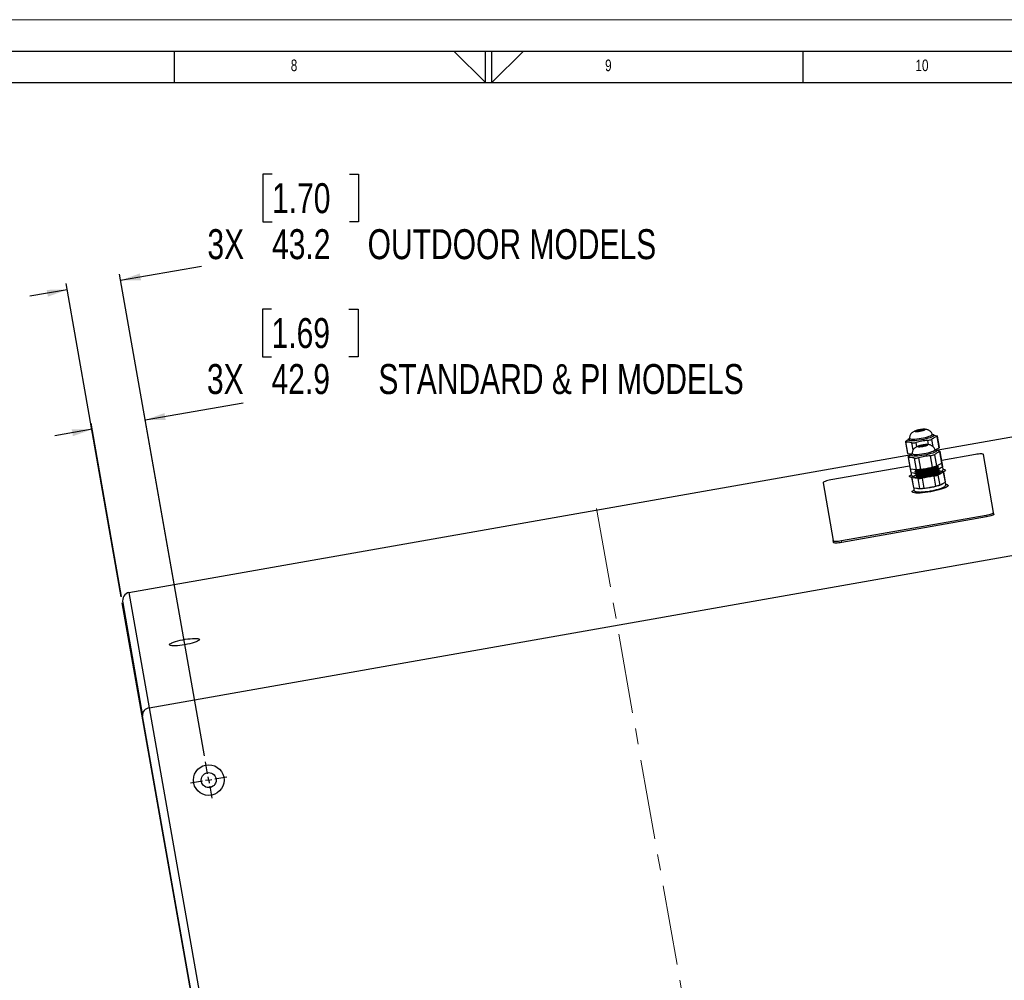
# Model space of a CAD drawing. Header units: millimetres. Extents: x 0 to 4205, y 0 to 2970.
# Tile 26 of 30: x 1754 to 2538, y 2206 to 2970. Entities that reach past the tile are written whole.
import ezdxf

# ---------------------------------------------------------------- set-up
doc = ezdxf.new("R2010")
doc.units = ezdxf.units.MM
doc.header["$LTSCALE"] = 5
doc.linetypes.add('CENTERX2', pattern=[20.32, 12.7, -2.54, 2.54, -2.54])
doc.layers.add('FORMAT', color=7, linetype='Continuous')
doc.layers.add('SLD-0', color=7, linetype='Continuous')
doc.styles.add('SLDTEXTSTYLE0', font='TXT', dxfattribs={"width": 0.75})
doc.dimstyles.new('SLDDIMSTYLE1', dxfattribs={"dimtxt": 23.8125, "dimasz": 16, "dimexe": 0, "dimexo": 0.0625, "dimgap": 5.953125, "dimtad": 0, "dimtih": 1, "dimtoh": 1, "dimdec": 1, "dimrnd": 1e-09, "dimzin": 12, "dimdsep": 46, "dimtxsty": 'SLDTEXTSTYLE0', "dimsah": 1, "dimcen": 0.09, "dimadec": 0, "dimazin": 3, "dimtfac": 1, "dimtdec": 1, "dimtmove": 0, "dimatfit": 0, "dimfxl": 1, "dimfrac": 2, "dimtolj": 1, "dimtzin": 12, "dimarcsym": 0})

# ---------------------------------------------------------------- blocks, each defined once
blk = doc.blocks.new('_D_21')
at = {"layer": 'SLD-0', "color": 7, "transparency": 16777216}
for p, q in [((1955.12, 2847.14), (1947.87, 2847.14)), ((1947.87, 2847.14), (1947.87, 2809.3)), ((2016.68, 2847.14), (2023.92, 2847.14)), ((2023.92, 2847.14), (2023.92, 2809.3)), ((1947.87, 2809.3), (1955.12, 2809.3)), ((2023.92, 2809.3), (2016.68, 2809.3)), ((1834.71, 2762.77), (1898.9, 2774.09)), ((1901.35, 2384.8), (1833.84, 2767.7)), ((1835.17, 2511.22), (1791.27, 2760.19)), ((1792.14, 2755.27), (1762.59, 2750.06))]:
    blk.add_line(p, q, dxfattribs=at)
for points in [[(1834.71, 2762.77), (1850.94, 2762.84), (1849.99, 2768.26)], [(1792.14, 2755.27), (1775.9, 2755.2), (1776.86, 2749.78)]]:
    blk.add_solid(points, dxfattribs=at)
at = {"layer": 'SLD-0', "color": 7, "transparency": 16777216, "attachment_point": 1, "style": 'SLDTEXTSTYLE0'}
for s, insert, char_height in [('1.70', (1955.12, 2840), 23.812), ('3X', (1903.72, 2803.42), 23.812), ('43.2', (1955.12, 2803.42), 23.812), ('OUTDOOR MODELS', (2031.16, 2803.42), 23.8125)]:
    blk.add_mtext(s, dxfattribs=dict(at, insert=insert, char_height=char_height))
blk = doc.blocks.new('_D_26')
at = {"layer": 'SLD-0', "color": 7, "transparency": 16777216}
for p, q in [((1954.76, 2739.89), (1947.51, 2739.89)), ((1947.51, 2739.89), (1947.51, 2702.06)), ((2016.31, 2739.89), (2023.56, 2739.89)), ((2023.56, 2739.89), (2023.56, 2702.06)), ((1947.51, 2702.06), (1954.76, 2702.06)), ((2023.56, 2702.06), (2016.31, 2702.06)), ((1854.28, 2651.75), (1932.13, 2665.48)), ((1901.35, 2384.8), (1853.42, 2656.68)), ((1835.47, 2511.27), (1811.14, 2649.22)), ((1812.01, 2644.3), (1782.47, 2639.09))]:
    blk.add_line(p, q, dxfattribs=at)
for points in [[(1854.28, 2651.75), (1870.52, 2651.82), (1869.56, 2657.24)], [(1812.01, 2644.3), (1795.78, 2644.23), (1796.73, 2638.81)]]:
    blk.add_solid(points, dxfattribs=at)
at = {"layer": 'SLD-0', "color": 7, "transparency": 16777216, "attachment_point": 1, "style": 'SLDTEXTSTYLE0'}
for s, insert, char_height in [('1.69', (1954.76, 2732.75), 23.812), ('3X', (1903.36, 2696.18), 23.812), ('42.9', (1954.76, 2696.18), 23.812), ('STANDARD & PI MODELS', (2039.73, 2696.18), 23.8125)]:
    blk.add_mtext(s, dxfattribs=dict(at, insert=insert, char_height=char_height))
blk = doc.blocks.new('SW_CENTERMARKSYMBOL_7')
at = {"layer": 'SLD-0', "color": 0}
for p, q in [((-0.87, 4.92), (-2.55, 14.47)), ((0, 0), (-2.46, -0.43)), ((0, 0), (-0.43, 2.46)), ((0, 0), (2.46, 0.43)), ((0, 0), (0.43, -2.46)), ((4.92, 0.87), (14.47, 2.55)), ((-4.92, -0.87), (-14.47, -2.55)), ((0.87, -4.92), (2.55, -14.47))]:
    blk.add_line(p, q, dxfattribs=at)

msp = doc.modelspace()

# ---------------------------------------------------------------- linework, layer by layer
at = {"color": 7, "linetype": 'Continuous', "lineweight": 18}
msp.add_line((0.000021, 2970.00005), (4205.000021, 2970.00005), dxfattribs=at)
at = {"color": 7, "linetype": 'Continuous', "lineweight": 25}
for p, q in [((2481.730374, 2639.79777), (2480.649007, 2639.9384)), ((2481.727772, 2639.781635), (2484.166339, 2639.189763)), ((2483.257611, 2627.707314), (2585.711283, 2645.77266)), ((2458.883681, 2634.408287), (2460.469543, 2625.414418)), ((2458.957182, 2634.744708), (2461.045036, 2636.1408)), ((2459.067812, 2634.117293), (2460.653674, 2625.123424)), ((2462.007699, 2636.651916), (2461.039869, 2636.150023)), ((2465.055523, 2627.863818), (2464.056824, 2633.527724)), ((2467.241212, 2633.765757), (2467.831076, 2630.420475)), ((2477.303844, 2632.106783), (2476.716717, 2635.436544)), ((2479.790476, 2636.301992), (2480.785608, 2630.658318)), ((2485.862831, 2629.568479), (2484.276969, 2638.562348)), ((2485.936331, 2629.9049), (2484.350469, 2638.898769)), ((1841.341215, 2514.520134), (2463.738306, 2624.265534)), ((2460.653674, 2625.123424), (2464.191831, 2624.705306)), ((2461.103244, 2622.573786), (2463.191098, 2623.969876)), ((2464.153762, 2624.480992), (2463.185931, 2623.979098)), ((2481.936538, 2624.131069), (2483.5224, 2615.1372)), ((2482.608514, 2627.928914), (2485.862831, 2629.568479)), ((2483.876436, 2627.626845), (2482.795069, 2627.767476)), ((2483.873834, 2627.610711), (2486.312401, 2627.01884)), ((2488.008893, 2617.397557), (2486.423031, 2626.391426)), ((2488.082393, 2617.733978), (2486.496531, 2626.727847)), ((2514.545349, 2624.306085), (2487.756452, 2619.58248)), ((2529.108945, 2578.280086), (2520.990365, 2624.322837)), ((2461.029743, 2622.237365), (2462.615605, 2613.243496)), ((2461.213874, 2621.946371), (2462.799735, 2612.952502)), ((2467.788747, 2612.362933), (2466.202886, 2621.356802)), ((2469.387274, 2621.594835), (2470.973136, 2612.600966)), ((2480.448641, 2614.271753), (2478.862779, 2623.265622)), ((2483.5224, 2615.1372), (2488.008893, 2617.397557)), ((2488.531571, 2614.433302), (2488.008894, 2617.397547)), ((2488.605071, 2614.769723), (2488.082395, 2617.733968)), ((2462.289664, 2615.091998), (2399.480421, 2604.017034)), ((2462.615607, 2613.243486), (2463.138283, 2610.279241)), ((2462.799735, 2612.952502), (2467.788747, 2612.362933)), ((2462.799737, 2612.952493), (2463.322414, 2609.988248)), ((2463.322414, 2609.988248), (2467.119935, 2609.539481)), ((2463.956609, 2606.391544), (2467.475043, 2608.164177)), ((2466.482913, 2609.658446), (2466.236564, 2609.264829)), ((2466.663919, 2612.495866), (2466.501439, 2612.363563)), ((2466.501586, 2612.289959), (2466.533618, 2612.108299)), ((2466.758103, 2610.835179), (2466.79013, 2610.653549)), ((2467.01462, 2609.3804), (2467.046646, 2609.198769)), ((2467.271132, 2607.925649), (2467.303163, 2607.743989)), ((2467.616813, 2611.575778), (2467.621319, 2611.550224)), ((2467.873325, 2610.121024), (2467.877836, 2610.095445)), ((2468.129839, 2608.666264), (2468.134348, 2608.640694)), ((2489.276397, 2610.209185), (2484.789904, 2607.948828)), ((2484.789904, 2607.948828), (2486.19114, 2600.002024)), ((2484.917148, 2614.600015), (2484.885102, 2614.781761)), ((2485.17366, 2613.145264), (2485.141618, 2613.326982)), ((2485.149586, 2611.311202), (2489.165767, 2610.836599)), ((2485.154888, 2612.398753), (2485.502356, 2612.690176)), ((2485.273669, 2612.791928), (2488.531571, 2614.433302)), ((2485.430177, 2611.690485), (2485.398135, 2611.872202)), ((2485.401543, 2611.489204), (2485.416275, 2611.501075)), ((2485.645536, 2610.227821), (2485.691986, 2610.15661)), ((2485.688401, 2610.226022), (2485.654647, 2610.417451)), ((2490.677633, 2602.26238), (2489.276397, 2610.209185)), ((2490.751133, 2602.598801), (2489.349897, 2610.545605)), ((2393.418373, 2601.828453), (2401.536952, 2555.785701)), ((2463.883109, 2606.055124), (2465.284345, 2598.108319)), ((2469.056251, 2605.174561), (2464.067239, 2605.76413)), ((2464.067239, 2605.76413), (2465.468476, 2597.817325)), ((2468.386378, 2607.211531), (2468.390864, 2607.185914)), ((2470.457487, 2597.227756), (2469.056251, 2605.174561)), ((2472.24064, 2605.412594), (2473.641876, 2597.465789)), ((2483.117381, 2599.136576), (2481.716145, 2607.083381)), ((2486.19114, 2600.002024), (2490.677633, 2602.26238)), ((2465.468476, 2597.817325), (2470.457487, 2597.227756)), ((2468.628975, 2597.487521), (2468.382626, 2597.093906)), ((2529.369564, 2576.802038), (2529.108945, 2578.280086)), ((2407.981953, 2555.802453), (2523.046881, 2576.091505)), ((2523.3075, 2574.613457), (2408.242572, 2554.324406)), ((1857.49336, 2422.916772), (2601.863428, 2554.169299)), ((2401.797572, 2554.307654), (2401.536952, 2555.785701)), ((1841.341215, 2514.520134), (1857.49336, 2422.916772)), ((1836.334254, 2506.347768), (1852.165063, 2416.566791)), ((1857.49336, 2422.916772), (1973.979189, 1762.292809)), ((1857.49336, 2422.916772), (1973.974575, 1762.318971)), ((1967.643539, 1761.655808), (1852.165063, 2416.566791))]:
    msp.add_line(p, q, dxfattribs=at)
at = {"color": 8, "linetype": 'Continuous', "lineweight": 25}
for p, q in [((2466.238545, 2609.33134), (2466.452428, 2609.618349)), ((2482.938311, 2608.537029), (2482.575543, 2608.407205)), ((2468.384607, 2597.160416), (2468.59849, 2597.447425)), ((2523.3075, 2574.613457), (2523.046881, 2576.091505)), ((2408.242572, 2554.324406), (2407.981953, 2555.802453))]:
    msp.add_line(p, q, dxfattribs=at)
at = {"color": 7, "linetype": 'Continuous', "lineweight": 25, "flags": 128}
for points in [[(2470.569082, 2642.596992), (2469.406306, 2642.424777), (2468.346144, 2642.333075), (2467.492358, 2642.330856), (2466.928523, 2642.41834), (2466.709805, 2642.586958), (2466.857662, 2642.820214), (2467.357572, 2643.095267), (2468.160627, 2643.385194), (2469.188217, 2643.661618), (2470.339771, 2643.897483), (2471.502518, 2644.069692), (2472.562679, 2644.161394), (2473.416495, 2644.163619), (2473.98033, 2644.076132), (2474.199019, 2643.907509), (2474.051191, 2643.674258), (2473.551281, 2643.399208), (2472.748196, 2643.109276), (2471.720606, 2642.832851), (2470.569082, 2642.596992)], [(2470.544803, 2642.734686), (2469.529816, 2642.587588), (2468.626357, 2642.520054), (2467.943386, 2642.540229), (2467.563281, 2642.645679), (2467.531894, 2642.823687), (2467.853009, 2643.052781), (2468.487892, 2643.30533), (2469.359963, 2643.550869), (2470.36405, 2643.759788), (2471.379037, 2643.906887), (2472.282496, 2643.974421), (2472.965438, 2643.95424), (2473.345542, 2643.84879), (2473.37693, 2643.670782), (2473.055815, 2643.441688), (2472.420961, 2643.189145), (2471.548889, 2642.943605), (2470.544803, 2642.734686)], [(2480.734306, 2639.880104), (2480.762645, 2639.871787), (2480.994549, 2639.789374)], [(2461.666481, 2636.327453), (2461.922342, 2636.549734), (2461.973733, 2636.587114)], [(2472.715144, 2630.426068), (2471.552368, 2630.253854), (2470.492206, 2630.162152), (2469.63842, 2630.159933), (2469.074585, 2630.247417), (2468.855867, 2630.416036), (2469.003724, 2630.649292), (2469.503634, 2630.924342), (2470.306689, 2631.21427), (2471.33428, 2631.490694), (2472.485833, 2631.726559), (2473.64858, 2631.898767), (2474.708742, 2631.990471), (2475.562557, 2631.992694), (2476.126392, 2631.90521), (2476.345081, 2631.736587), (2476.197253, 2631.503336), (2475.697343, 2631.228284), (2474.894259, 2630.938352), (2473.866669, 2630.661928), (2472.715144, 2630.426068)], [(2472.690865, 2630.563762), (2471.675878, 2630.416665), (2470.772419, 2630.34913), (2470.089448, 2630.369306), (2469.709344, 2630.474756), (2469.677956, 2630.652762), (2469.999071, 2630.881856), (2470.633954, 2631.134405), (2471.506026, 2631.379946), (2472.510112, 2631.588865), (2473.525099, 2631.735963), (2474.428558, 2631.803496), (2475.1115, 2631.783316), (2475.491605, 2631.677865), (2475.522992, 2631.499859), (2475.201877, 2631.270765), (2474.567024, 2631.018221), (2473.694952, 2630.772682), (2472.690865, 2630.563762)], [(2463.812543, 2624.156528), (2464.068404, 2624.37881), (2464.119795, 2624.416191)], [(2482.880368, 2627.70918), (2482.908707, 2627.700864), (2483.140611, 2627.61845)], [(2520.990365, 2624.322837), (2520.832853, 2624.513501), (2520.44107, 2624.654463), (2519.830073, 2624.740307), (2519.023353, 2624.767732), (2518.051902, 2624.735685), (2516.953059, 2624.645397), (2515.769031, 2624.500337), (2514.545349, 2624.306085)], [(2463.907421, 2605.917243), (2463.876877, 2605.921933), (2462.953178, 2606.130854), (2462.361564, 2606.417844), (2462.116611, 2606.775836), (2462.224351, 2607.19602), (2462.68213, 2607.668046), (2463.393357, 2608.132759)], [(2467.375993, 2608.103092), (2466.792989, 2607.820112), (2466.07917, 2607.372154), (2465.702228, 2606.96419), (2465.674314, 2606.60934), (2465.996293, 2606.319003), (2466.657805, 2606.102508), (2467.637619, 2605.966821), (2468.904219, 2605.916296), (2470.416891, 2605.952557), (2472.127055, 2606.074446), (2473.979721, 2606.278041), (2475.915336, 2606.556798), (2477.87169, 2606.901755), (2479.785914, 2607.301829), (2481.596484, 2607.744162), (2483.245201, 2608.214534), (2484.679079, 2608.697829), (2485.852013, 2609.17851), (2486.726329, 2609.641131), (2487.273901, 2610.070819), (2487.477162, 2610.45377), (2487.329536, 2610.777668), (2486.835794, 2611.032107), (2486.011813, 2611.20891), (2485.221305, 2611.285298)], [(2489.063558, 2612.671342), (2489.926796, 2612.472016), (2490.518396, 2612.185024), (2490.763364, 2611.827031), (2490.655609, 2611.406847), (2490.197845, 2610.934823), (2489.401307, 2610.422579), (2489.374209, 2610.407725)], [(2399.480421, 2604.017034), (2398.264098, 2603.781047), (2397.101878, 2603.5124), (2396.038408, 2603.221414), (2395.114582, 2602.919273), (2394.365893, 2602.617587), (2393.821118, 2602.327949), (2393.501175, 2602.061491), (2393.418373, 2601.828453)], [(2491.209621, 2600.500419), (2492.072859, 2600.301091), (2492.664458, 2600.0141), (2492.909426, 2599.656109), (2492.801672, 2599.235924), (2492.343907, 2598.7639), (2491.547369, 2598.251656), (2490.431683, 2597.711806), (2489.024313, 2597.157641), (2487.359924, 2596.60281), (2485.479473, 2596.060969), (2483.429298, 2595.545466), (2481.259878, 2595.068995), (2479.024615, 2594.643283)], [(2479.024615, 2594.643283), (2476.778553, 2594.278816), (2474.576973, 2593.984562), (2472.474126, 2593.767775), (2470.521789, 2593.633792), (2468.768011, 2593.585909), (2467.255981, 2593.625305), (2466.022939, 2593.75101), (2465.099241, 2593.95993), (2464.507626, 2594.24692), (2464.262673, 2594.604914), (2464.370413, 2595.025097), (2464.828192, 2595.497122), (2465.53942, 2595.961835)], [(2523.046881, 2576.091505), (2524.263204, 2576.327489), (2525.425439, 2576.596139), (2526.488895, 2576.887123), (2527.412721, 2577.189266), (2528.16141, 2577.490952), (2528.706199, 2577.78059), (2529.026143, 2578.047047), (2529.108945, 2578.280086)], [(2529.369564, 2576.802038), (2529.286762, 2576.569), (2528.966818, 2576.302542), (2528.422029, 2576.012905), (2527.67334, 2575.711219), (2526.749514, 2575.409076), (2525.686059, 2575.118092), (2524.523824, 2574.849442), (2523.3075, 2574.613457)], [(2401.536952, 2555.785701), (2401.694464, 2555.595037), (2402.086247, 2555.454076), (2402.697229, 2555.368232), (2403.503949, 2555.340806), (2404.4754, 2555.372852), (2405.574259, 2555.463142), (2406.758271, 2555.608199), (2407.981953, 2555.802453)], [(2408.242572, 2554.324406), (2407.018891, 2554.130152), (2405.834878, 2553.985095), (2404.73602, 2553.894805), (2403.764568, 2553.862759), (2402.957848, 2553.890184), (2402.346867, 2553.976029), (2401.955084, 2554.11699), (2401.797572, 2554.307654)], [(1885.805253, 2472.984854), (1883.770795, 2472.657047), (1881.784289, 2472.398651), (1879.90292, 2472.217106), (1878.180726, 2472.117619), (1876.667344, 2472.103069), (1875.406248, 2472.173863), (1874.433719, 2472.327966), (1873.777772, 2472.56095), (1873.457235, 2472.866105), (1873.481371, 2473.23466), (1873.849477, 2473.656011), (1874.550921, 2474.118029), (1875.56559, 2474.607434), (1876.864224, 2475.110134), (1878.409516, 2475.611677), (1880.157014, 2476.097636), (1882.056378, 2476.554017), (1884.053056, 2476.967707), (1886.089534, 2477.326793), (1888.107288, 2477.620955), (1890.048226, 2477.841723), (1891.856515, 2477.982746), (1893.480153, 2478.039971), (1894.872404, 2478.011746), (1895.993267, 2477.898893), (1896.810428, 2477.704646), (1897.300445, 2477.434606), (1897.449178, 2477.096532), (1897.252341, 2476.70015), (1896.715639, 2476.25687), (1895.854467, 2475.779436), (1894.693637, 2475.281591), (1893.266546, 2474.777656), (1891.614187, 2474.282118), (1889.784186, 2473.809249), (1887.829105, 2473.372637), (1885.805253, 2472.984854)]]:
    msp.add_lwpolyline(points, dxfattribs=at)
at = {"color": 8, "linetype": 'Continuous', "lineweight": 25, "flags": 128}
for points in [[(2471.528734, 2637.154535), (2473.29259, 2637.49675), (2474.977978, 2637.886327), (2476.520142, 2638.308299), (2477.859845, 2638.746452), (2478.945554, 2639.183942), (2479.735567, 2639.603959), (2480.199531, 2639.990364), (2480.319609, 2640.328303), (2480.310264, 2640.365855)], [(2480.994549, 2639.789374), (2481.265824, 2639.630761), (2481.413946, 2639.31795), (2481.201689, 2638.944661), (2480.63669, 2638.524384), (2479.739392, 2638.072312), (2478.542199, 2637.604775), (2477.088402, 2637.138683), (2475.430562, 2636.690877), (2473.628558, 2636.27754), (2471.747543, 2635.913611)], [(2471.747543, 2635.913611), (2469.855496, 2635.612247), (2468.020796, 2635.384336), (2466.309748, 2635.238115), (2464.784212, 2635.178871), (2463.499342, 2635.208753), (2462.501539, 2635.326668), (2461.826871, 2635.528358), (2461.499713, 2635.806533), (2461.531944, 2636.151145), (2461.666481, 2636.327453)], [(2462.178271, 2637.175632), (2462.182492, 2637.13024), (2462.410911, 2636.85375), (2462.979053, 2636.649334), (2463.865076, 2636.524846), (2465.034969, 2636.48508), (2466.443705, 2636.531551), (2468.037189, 2636.662478), (2469.754208, 2636.872837), (2471.528734, 2637.154535)], [(2473.893605, 2623.742688), (2472.001558, 2623.441322), (2470.166858, 2623.213412), (2468.45581, 2623.06719), (2466.930274, 2623.007949), (2465.645404, 2623.037828), (2464.647602, 2623.155744), (2463.972934, 2623.357434), (2463.645775, 2623.635608), (2463.678006, 2623.980222), (2463.812543, 2624.156528)], [(2464.324333, 2625.004708), (2464.328554, 2624.959318), (2464.556973, 2624.682826), (2465.125115, 2624.47841), (2466.011138, 2624.353923), (2467.181031, 2624.314157), (2468.589768, 2624.360627), (2470.183251, 2624.491555), (2471.90027, 2624.701914), (2473.674796, 2624.983612)], [(2473.674796, 2624.983612), (2475.438652, 2625.325826), (2477.12404, 2625.715403), (2478.666205, 2626.137374), (2480.005907, 2626.575528), (2481.091616, 2627.013018), (2481.881629, 2627.433036), (2482.345593, 2627.819439), (2482.465671, 2628.157381), (2482.456327, 2628.19493)], [(2483.140611, 2627.61845), (2483.411886, 2627.459837), (2483.560008, 2627.147025), (2483.347751, 2626.773737), (2482.782752, 2626.353461), (2481.885454, 2625.901387), (2480.688261, 2625.433853), (2479.234465, 2624.967758), (2477.576624, 2624.519954), (2475.77462, 2624.106615), (2473.893605, 2623.742688)]]:
    msp.add_lwpolyline(points, dxfattribs=at)
at = {"color": 7, "linetype": 'Continuous', "lineweight": 25}
for radius in [12.192, 5.9944]:
    msp.add_circle((1904.774099, 2365.407097), radius, dxfattribs=at)
for centre, radius, start, end in [((2459.340535, 2634.488843), 0.460898, 146.279297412, 233.720702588), ((2462.016593, 2682.241097), 48.756078, 272.398280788, 276.151531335), ((2465.046203, 2682.777194), 48.757954, 283.848540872, 287.601647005), ((2483.893615, 2638.818213), 0.460898, 326.279297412, 53.720702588), ((2460.961822, 2625.522162), 0.503931, 192.345497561, 232.302801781), ((2467.192543, 2670.605286), 48.75693, 283.848501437, 287.60168644), ((2485.43689, 2629.837777), 0.503931, 327.697198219, 7.654502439), ((2486.039678, 2626.647291), 0.460897, 326.27923707, 53.72076293), ((2461.486596, 2622.31792), 0.460897, 146.27923707, 233.72076293), ((2464.162731, 2670.069152), 48.755054, 272.398241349, 276.151570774), ((2487.582969, 2617.666851), 0.503915, 327.696533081, 7.655167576), ((2463.107869, 2613.35123), 0.503915, 192.344832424, 232.303466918), ((2463.630562, 2610.386985), 0.503931, 192.345497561, 232.302801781), ((2465.748593, 2661.075283), 48.755054, 272.398241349, 276.151570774), ((2468.778404, 2661.611417), 48.75693, 283.848501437, 287.60168644), ((2470.045908, 2654.423044), 48.75693, 283.848501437, 287.60168644), ((2482.272701, 2612.819468), 4.333857, 278.834665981, 322.089376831), ((2488.10563, 2614.7026), 0.503931, 327.697198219, 7.654502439), ((2488.893044, 2610.46505), 0.460897, 326.27923707, 53.72076293), ((2464.339962, 2606.135679), 0.460897, 146.27923707, 233.72076293), ((2467.016097, 2653.886911), 48.755054, 272.398241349, 276.151570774), ((2490.251709, 2602.531674), 0.503915, 327.696533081, 7.655167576), ((2465.776609, 2598.216053), 0.503915, 192.344832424, 232.303466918), ((2468.417333, 2645.940107), 48.755054, 272.398241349, 276.151570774), ((2471.447144, 2646.47624), 48.75693, 283.848501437, 287.60168644)]:
    msp.add_arc(centre, radius, start, end, dxfattribs=at)
for centre, major_axis, ratio, start_param, end_param in [((1842.587784, 2507.450425), (-1.246581, 7.069714), 0.8845519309, 0, 1.5707963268), ((1858.418592, 2417.669448), (6.253529, 1.102666), 0.8390996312, 1.5707963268, 3.1415926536)]:
    msp.add_ellipse(centre, major_axis=major_axis, ratio=ratio, start_param=start_param, end_param=end_param, dxfattribs=at)
for points, knots in [([(2480.274294, 2640.366821), (2480.185949, 2640.631821), (2479.97349, 2641.269116), (2479.377421, 2642.127013), (2478.612468, 2642.906505), (2477.771894, 2643.485891), (2476.903721, 2643.892309), (2476.022683, 2644.153139), (2475.099729, 2644.301578), (2474.047031, 2644.356142), (2472.844633, 2644.311289), (2471.487923, 2644.170228), (2470.126994, 2643.955432), (2468.767331, 2643.669512), (2467.448221, 2643.313637), (2466.308952, 2642.912465), (2465.305599, 2642.434887), (2464.437928, 2641.869472), (2463.65432, 2641.155367), (2462.979373, 2640.273852), (2462.472235, 2639.213267), (2462.186897, 2638.151237), (2462.202596, 2637.457473), (2462.209008, 2637.17414)], [0, 0, 0, 0, 0.0339391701, 0.081619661, 0.1258614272, 0.1674612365, 0.207150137, 0.2461690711, 0.2871956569, 0.3364077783, 0.3977044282, 0.4518491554, 0.5081503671, 0.5634874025, 0.6204447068, 0.6839198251, 0.7335024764, 0.7789806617, 0.821922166, 0.867571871, 0.9156730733, 0.9655609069, 1, 1, 1, 1]), ([(2480.664565, 2639.885003), (2480.658389, 2639.888283), (2480.644826, 2639.895486), (2480.39793, 2640.08179), (2480.35152, 2640.322932), (2480.337376, 2640.396422)], [0, 0, 0, 0, 0.3676516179, 0.807288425, 1, 1, 1, 1]), ([(2464.056824, 2633.527724), (2463.204541, 2633.787852), (2461.483694, 2634.313076), (2459.87817, 2634.182965), (2459.067812, 2634.117293)], [0, 0, 0, 0, 0.4952690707, 1, 1, 1, 1]), ([(2462.153652, 2637.161822), (2462.161989, 2637.121469), (2462.207568, 2636.900854), (2462.029745, 2636.618629), (2462.012206, 2636.597924), (2462.004308, 2636.588599)], [0, 0, 0, 0, 0.1095654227, 0.5990116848, 1, 1, 1, 1]), ([(2482.420356, 2628.195897), (2482.332011, 2628.460898), (2482.119552, 2629.098192), (2481.523484, 2629.95609), (2480.75853, 2630.735581), (2479.917957, 2631.314967), (2479.049782, 2631.721385), (2478.168741, 2631.982214), (2477.245798, 2632.130657), (2476.193087, 2632.185218), (2474.990699, 2632.140368), (2473.633984, 2631.999304), (2472.273057, 2631.784507), (2470.913389, 2631.498589), (2469.59429, 2631.142713), (2468.455007, 2630.741542), (2467.451661, 2630.263963), (2466.583995, 2629.69855), (2465.800379, 2628.984443), (2465.125434, 2628.102928), (2464.6183, 2627.042345), (2464.332959, 2625.980314), (2464.348658, 2625.28655), (2464.35507, 2625.003218)], [0, 0, 0, 0, 0.0339391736, 0.0816196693, 0.1258614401, 0.1674612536, 0.2071500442, 0.2461689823, 0.2871958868, 0.3364078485, 0.3977046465, 0.451849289, 0.5081504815, 0.5634874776, 0.6204448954, 0.6839197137, 0.7335025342, 0.7789808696, 0.8219221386, 0.8675718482, 0.9156732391, 0.96556099, 1, 1, 1, 1]), ([(2476.716717, 2635.436544), (2475.123813, 2635.323536), (2471.907572, 2635.095361), (2468.806447, 2634.211746), (2467.241212, 2633.765757)], [0, 0, 0, 0, 0.495268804, 1, 1, 1, 1]), ([(2484.276969, 2638.562348), (2483.50764, 2638.352016), (2481.954281, 2637.927331), (2480.516281, 2636.847179), (2479.790476, 2636.301992)], [0, 0, 0, 0, 0.4952677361, 1, 1, 1, 1]), ([(2464.299714, 2624.9909), (2464.308051, 2624.950547), (2464.353629, 2624.729933), (2464.175807, 2624.447704), (2464.158268, 2624.427), (2464.15037, 2624.417676)], [0, 0, 0, 0, 0.10956574, 0.5990105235, 1, 1, 1, 1]), ([(2486.423031, 2626.391426), (2485.653703, 2626.181093), (2484.100347, 2625.756409), (2482.662344, 2624.676256), (2481.936538, 2624.131069)], [0, 0, 0, 0, 0.4952684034, 1, 1, 1, 1]), ([(2482.810627, 2627.714081), (2482.80445, 2627.717362), (2482.790887, 2627.724566), (2482.543995, 2627.910859), (2482.497582, 2628.152008), (2482.483438, 2628.225498)], [0, 0, 0, 0, 0.367650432, 0.8072915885, 1, 1, 1, 1]), ([(2466.202886, 2621.356802), (2465.350603, 2621.616929), (2463.629752, 2622.142152), (2462.024231, 2622.012042), (2461.213874, 2621.946371)], [0, 0, 0, 0, 0.4952684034, 1, 1, 1, 1]), ([(2478.862779, 2623.265622), (2477.269875, 2623.152614), (2474.053634, 2622.924439), (2470.952509, 2622.040823), (2469.387274, 2621.594835)], [0, 0, 0, 0, 0.495268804, 1, 1, 1, 1]), ([(2463.83898, 2609.927187), (2463.736128, 2609.78499), (2463.524406, 2609.492278), (2463.366405, 2608.840558), (2463.502056, 2608.127908), (2463.891537, 2607.580085), (2464.392556, 2607.22639), (2464.773852, 2607.040669), (2465.048743, 2606.979791), (2465.101155, 2606.968184)], [0, 0, 0, 0, 0.1461774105, 0.3009050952, 0.4539521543, 0.6083318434, 0.7647570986, 0.9551481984, 1, 1, 1, 1]), ([(2467.038855, 2609.242957), (2466.838968, 2609.256983), (2466.359748, 2609.290608), (2465.914108, 2609.378179), (2465.652372, 2609.478817), (2465.673856, 2609.465353), (2465.679881, 2609.461578)], [0, 0, 0, 0, 0.2449500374, 0.5872561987, 0.8842522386, 1, 1, 1, 1]), ([(2483.791941, 2615.250148), (2483.779434, 2615.238684), (2483.502175, 2614.984547), (2482.107009, 2614.404028), (2479.745843, 2613.595285), (2476.832453, 2612.856207), (2473.800661, 2612.278411), (2470.971692, 2611.901382), (2468.606285, 2611.768248), (2467.071224, 2611.886159), (2466.391305, 2612.113399), (2466.560183, 2612.332882), (2466.594666, 2612.377697)], [0, 0, 0, 0, 0.0056633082, 0.1255458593, 0.2459592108, 0.3672306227, 0.4863862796, 0.6081060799, 0.7273280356, 0.8485040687, 0.9690668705, 1, 1, 1, 1]), ([(2484.355328, 2615.556852), (2484.23869, 2615.412153), (2483.932747, 2615.032604), (2482.389202, 2614.308369), (2480.034911, 2613.491923), (2477.16917, 2612.742177), (2474.133315, 2612.146388), (2471.267256, 2611.746266), (2468.855076, 2611.590038), (2467.178424, 2611.676186), (2466.598632, 2611.905311), (2466.542778, 2612.079699), (2466.533618, 2612.108299)], [0, 0, 0, 0, 0.0698260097, 0.183154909, 0.2961768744, 0.4106100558, 0.5227463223, 0.6373607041, 0.7498895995, 0.8637531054, 0.9776550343, 1, 1, 1, 1]), ([(2484.030378, 2615.306258), (2484.277587, 2615.236845), (2484.941138, 2615.050529), (2484.970346, 2614.516041), (2484.173476, 2613.777981), (2482.428404, 2612.956054), (2479.984799, 2612.138651), (2477.093585, 2611.401962), (2474.05592, 2610.823485), (2471.228543, 2610.446642), (2468.862705, 2610.313456), (2467.327791, 2610.43139), (2466.647849, 2610.65857), (2466.816652, 2610.878007), (2466.851087, 2610.922771)], [0, 0, 0, 0, 0.0541352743, 0.1453079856, 0.2383921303, 0.3302189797, 0.4224524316, 0.5153430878, 0.6066131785, 0.6998473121, 0.7911681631, 0.8839857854, 0.9763336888, 1, 1, 1, 1]), ([(2467.58858, 2611.585211), (2467.455446, 2611.476356), (2467.178252, 2611.249714), (2466.901688, 2611.025374), (2466.757956, 2610.908783)], [0, 0, 0, 0, 0.4802930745, 1, 1, 1, 1]), ([(2484.808045, 2614.579812), (2484.849501, 2614.516982), (2485.012375, 2614.270137), (2484.282933, 2613.666236), (2482.682445, 2612.859045), (2480.281458, 2612.035649), (2477.428301, 2611.28784), (2474.389123, 2610.691478), (2471.523954, 2610.29156), (2469.111539, 2610.135267), (2467.434944, 2610.22147), (2466.855156, 2610.450483), (2466.799292, 2610.624937), (2466.79013, 2610.653549)], [0, 0, 0, 0, 0.0360161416, 0.1414999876, 0.2460963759, 0.3504095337, 0.4560251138, 0.5595208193, 0.6653036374, 0.7691616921, 0.8742515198, 0.9793768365, 1, 1, 1, 1]), ([(2466.934226, 2611.803671), (2467.101329, 2611.747896), (2467.435758, 2611.636271), (2467.766772, 2611.525703), (2467.932389, 2611.470383)], [0, 0, 0, 0, 0.4996663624, 1, 1, 1, 1]), ([(2484.286438, 2613.851663), (2484.533831, 2613.782207), (2485.197583, 2613.595856), (2485.226885, 2613.061253), (2484.429987, 2612.323207), (2482.684926, 2611.501261), (2480.241306, 2610.683921), (2477.350105, 2609.947172), (2474.312438, 2609.368699), (2471.485054, 2608.991902), (2469.119211, 2608.858698), (2467.584325, 2608.976659), (2466.904393, 2609.20374), (2467.073122, 2609.423131), (2467.107509, 2609.467844)], [0, 0, 0, 0, 0.0541724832, 0.1453443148, 0.2384275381, 0.3302534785, 0.4224859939, 0.5153757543, 0.6066449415, 0.6998781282, 0.7911980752, 0.8840147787, 0.9763617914, 1, 1, 1, 1]), ([(2467.845154, 2610.130447), (2467.711902, 2610.021103), (2467.434398, 2609.793389), (2467.158096, 2609.570102), (2467.014468, 2609.454032)], [0, 0, 0, 0, 0.4801783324, 1, 1, 1, 1]), ([(2485.064557, 2613.125061), (2485.106013, 2613.062231), (2485.268887, 2612.815386), (2484.539442, 2612.211497), (2482.938965, 2611.404254), (2480.537974, 2610.580876), (2477.684821, 2609.833046), (2474.64563, 2609.236748), (2471.780473, 2608.836767), (2469.368055, 2608.680491), (2467.691461, 2608.766689), (2467.111673, 2608.995704), (2467.055808, 2609.170158), (2467.046646, 2609.198769)], [0, 0, 0, 0, 0.0360161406, 0.1414999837, 0.2460963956, 0.3504095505, 0.4560251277, 0.5595208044, 0.6653036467, 0.7691616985, 0.8742515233, 0.979376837, 1, 1, 1, 1]), ([(2467.190738, 2610.34892), (2467.358827, 2610.292818), (2467.695457, 2610.180465), (2468.024276, 2610.070606), (2468.188906, 2610.015603)], [0, 0, 0, 0, 0.4993308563, 1, 1, 1, 1]), ([(2484.542504, 2612.39704), (2484.79008, 2612.327537), (2485.454035, 2612.141143), (2485.483413, 2611.606528), (2484.686501, 2610.868413), (2482.941443, 2610.046488), (2480.497824, 2609.22913), (2477.606615, 2608.492429), (2474.568947, 2607.913956), (2471.741575, 2607.537111), (2469.37572, 2607.403926), (2467.840871, 2607.52186), (2467.160927, 2607.748977), (2467.329589, 2607.968268), (2467.363931, 2608.012919)], [0, 0, 0, 0, 0.0542096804, 0.1453805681, 0.238462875, 0.3302878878, 0.4225194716, 0.5154082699, 0.6066765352, 0.699908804, 0.7912278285, 0.8840435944, 0.9763896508, 1, 1, 1, 1]), ([(2467.737175, 2607.496374), (2467.577745, 2607.363568), (2467.14761, 2607.005265), (2467.608345, 2606.596479), (2468.984076, 2606.328846), (2471.259192, 2606.324982), (2474.118953, 2606.577837), (2477.260973, 2607.061218), (2480.309272, 2607.718902), (2482.694488, 2608.398007), (2483.759082, 2608.823991), (2484.187022, 2608.995226)], [0, 0, 0, 0, 0.0712915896, 0.1923405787, 0.3133893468, 0.4344388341, 0.5554872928, 0.6765360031, 0.7975857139, 0.9186344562, 1, 1, 1, 1]), ([(2468.101763, 2608.675659), (2467.96839, 2608.565839), (2467.690552, 2608.337067), (2467.414514, 2608.114815), (2467.270985, 2607.999253)], [0, 0, 0, 0, 0.4800391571, 1, 1, 1, 1]), ([(2485.321074, 2611.670281), (2485.36253, 2611.607451), (2485.525404, 2611.360606), (2484.795958, 2610.756721), (2483.195484, 2609.949461), (2480.794481, 2609.126147), (2477.941341, 2608.378253), (2474.902146, 2607.781973), (2472.036991, 2607.381984), (2469.624571, 2607.22572), (2467.947984, 2607.311879), (2467.368177, 2607.541), (2467.312323, 2607.715389), (2467.303163, 2607.743989)], [0, 0, 0, 0, 0.0360161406, 0.1414999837, 0.2460963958, 0.3504095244, 0.4560251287, 0.5595208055, 0.6653036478, 0.7691616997, 0.8742515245, 0.9793768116, 1, 1, 1, 1]), ([(2467.447255, 2608.89414), (2467.616339, 2608.837726), (2467.955174, 2608.724674), (2468.281789, 2608.615531), (2468.445418, 2608.560852)], [0, 0, 0, 0, 0.4990175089, 1, 1, 1, 1]), ([(2483.805198, 2615.020159), (2483.801283, 2614.981688), (2483.77805, 2614.753383), (2483.171513, 2614.24346), (2481.640655, 2613.505972), (2479.447387, 2612.764987), (2476.863792, 2612.097838), (2474.14585, 2611.572424), (2471.618607, 2611.227032), (2469.498102, 2611.099426), (2468.143434, 2611.19974), (2467.533304, 2611.37524), (2467.649559, 2611.541185), (2467.65987, 2611.555903)], [0, 0, 0, 0, 0.0219637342, 0.1303429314, 0.2372572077, 0.3446461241, 0.4527997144, 0.5590664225, 0.6676197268, 0.7739455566, 0.8820142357, 0.9895359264, 1, 1, 1, 1]), ([(2484.061815, 2613.566012), (2484.057894, 2613.527345), (2484.034726, 2613.298902), (2483.428087, 2612.788663), (2481.897156, 2612.0512), (2479.70391, 2611.310197), (2477.120301, 2610.643095), (2474.40236, 2610.117682), (2471.875127, 2609.772238), (2469.754613, 2609.644663), (2468.399973, 2609.744905), (2467.789777, 2609.920585), (2467.906076, 2610.08641), (2467.916389, 2610.101114)], [0, 0, 0, 0, 0.0220792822, 0.1304459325, 0.2373477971, 0.3447242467, 0.4528652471, 0.5591196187, 0.6676603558, 0.7739738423, 0.8820299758, 0.9895391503, 1, 1, 1, 1]), ([(2483.770929, 2615.16027), (2483.773315, 2615.15514), (2483.855782, 2614.977804), (2483.191828, 2614.480574), (2482.212302, 2613.971556), (2480.925317, 2613.458571), (2479.416008, 2612.94628), (2476.830551, 2612.279645), (2474.117749, 2611.755056), (2471.571608, 2611.405814), (2469.520836, 2611.292458), (2468.28926, 2611.327955), (2468.070475, 2611.459842), (2468.022033, 2611.489043)], [0, 0, 0, 0, 0.0035628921, 0.1231683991, 0.2460723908, 0.2533487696, 0.3720509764, 0.4915983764, 0.6090601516, 0.7290494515, 0.8465765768, 0.9660301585, 1, 1, 1, 1]), ([(2484.318432, 2612.111866), (2484.314506, 2612.072993), (2484.291417, 2611.844345), (2483.684649, 2611.333933), (2482.153652, 2610.596453), (2479.960433, 2609.855407), (2477.376815, 2609.188322), (2474.658881, 2608.662888), (2472.131632, 2608.317511), (2470.01114, 2608.189861), (2468.656463, 2608.290164), (2468.046366, 2608.465722), (2468.162573, 2608.631635), (2468.172874, 2608.646342)], [0, 0, 0, 0, 0.0221951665, 0.130549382, 0.2374390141, 0.3448032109, 0.4529318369, 0.5591740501, 0.6677023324, 0.7740036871, 0.8820474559, 0.9895443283, 1, 1, 1, 1]), ([(2484.027355, 2613.705667), (2484.029773, 2613.700479), (2484.112478, 2613.523079), (2483.448303, 2613.025851), (2482.468815, 2612.516805), (2481.181828, 2612.003821), (2479.672529, 2611.491486), (2477.087067, 2610.824872), (2474.374271, 2610.300263), (2471.828109, 2609.951085), (2469.777377, 2609.837663), (2468.545828, 2609.873178), (2468.327089, 2610.00502), (2468.278683, 2610.034197)], [0, 0, 0, 0, 0.0036032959, 0.1232066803, 0.2461085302, 0.2533847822, 0.372084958, 0.4916302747, 0.6090900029, 0.7290771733, 0.8466022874, 0.9660537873, 1, 1, 1, 1]), ([(2484.575078, 2610.657724), (2484.571138, 2610.618643), (2484.548063, 2610.389782), (2483.941234, 2609.879172), (2482.410153, 2609.141656), (2480.216945, 2608.400679), (2477.633334, 2607.733528), (2474.915396, 2607.208114), (2472.388154, 2606.862721), (2470.267642, 2606.735118), (2468.913005, 2606.835422), (2468.302824, 2607.010939), (2468.419094, 2607.176839), (2468.429395, 2607.191538)], [0, 0, 0, 0, 0.0223108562, 0.1306528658, 0.2375304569, 0.3448825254, 0.4529990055, 0.5592292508, 0.6677453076, 0.7740346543, 0.8820662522, 0.9895510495, 1, 1, 1, 1]), ([(2484.283804, 2612.251098), (2484.286248, 2612.24584), (2484.368908, 2612.067985), (2483.704917, 2611.571268), (2482.72533, 2611.062024), (2481.438346, 2610.549042), (2479.929035, 2610.036759), (2477.343587, 2609.370078), (2474.630787, 2608.845489), (2472.084626, 2608.496295), (2470.033895, 2608.382919), (2468.80242, 2608.418434), (2468.58368, 2608.550224), (2468.535299, 2608.579373)], [0, 0, 0, 0, 0.0036436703, 0.1232449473, 0.2461446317, 0.2534207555, 0.3721188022, 0.4916620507, 0.6091197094, 0.7291047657, 0.8466277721, 0.9660771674, 1, 1, 1, 1]), ([(2484.54023, 2610.796494), (2484.542705, 2610.791187), (2484.625545, 2610.613599), (2483.961429, 2610.116333), (2482.981847, 2609.607246), (2481.694863, 2609.094261), (2480.185554, 2608.58197), (2477.600096, 2607.915335), (2474.887297, 2607.390746), (2472.341144, 2607.041504), (2470.290418, 2606.92815), (2469.059023, 2606.963631), (2468.840272, 2607.095417), (2468.791914, 2607.12455)], [0, 0, 0, 0, 0.0036837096, 0.1232829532, 0.2461805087, 0.2534565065, 0.3721524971, 0.4916936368, 0.6091492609, 0.7291322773, 0.846653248, 0.9661005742, 1, 1, 1, 1]), ([(2470.973136, 2612.600966), (2473.773721, 2612.989656), (2476.955625, 2613.431268), (2480.074835, 2614.181808), (2480.448641, 2614.271753)], [0, 0, 0, 0, 0.8801601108, 1, 1, 1, 1]), ([(2484.798564, 2610.942446), (2485.046332, 2610.872896), (2485.71051, 2610.686455), (2485.739789, 2610.151512), (2484.943617, 2609.414551), (2483.736905, 2608.844263), (2482.987313, 2608.555881), (2482.938311, 2608.537029)], [0, 0, 0, 0, 0.1610920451, 0.4318311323, 0.7082462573, 0.9809278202, 1, 1, 1, 1]), ([(2484.187022, 2608.995226), (2484.147606, 2608.979152), (2483.950393, 2608.898727), (2483.551498, 2608.745711), (2483.149774, 2608.608995), (2482.938311, 2608.537029)], [0, 0, 0, 0, 0.1057893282, 0.52929787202, 1, 1, 1, 1]), ([(2484.040716, 2613.709699), (2484.184637, 2613.827133), (2484.472384, 2614.061922), (2484.759658, 2614.294403), (2484.903247, 2614.410605)], [0, 0, 0, 0, 0.5001681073, 1, 1, 1, 1]), ([(2484.297232, 2612.25492), (2484.44133, 2612.373016), (2484.729341, 2612.609057), (2485.016347, 2612.840304), (2485.159759, 2612.955854)], [0, 0, 0, 0, 0.5003199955, 1, 1, 1, 1]), ([(2486.503476, 2613.144182), (2486.497827, 2613.137182), (2486.484253, 2613.12036), (2486.208892, 2612.912892), (2485.704171, 2612.629966), (2485.161281, 2612.397229), (2484.88335, 2612.27808)], [0, 0, 0, 0, 0.17384294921, 0.41776875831, 0.70192897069, 1, 1, 1, 1]), ([(2485.624316, 2610.038553), (2485.600019, 2609.917282), (2485.566704, 2609.751003), (2485.258402, 2609.549834), (2485.174951, 2609.495382)], [0, 0, 0, 0, 0.7293206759, 1, 1, 1, 1]), ([(2485.570066, 2609.812125), (2485.732128, 2610.008573), (2485.943595, 2610.264906), (2485.600846, 2610.417061), (2485.520772, 2610.452608)], [0, 0, 0, 0, 0.76637664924, 1, 1, 1, 1]), ([(2485.691986, 2610.15661), (2485.693534, 2610.145175), (2485.70128, 2610.087963), (2485.683542, 2609.976467), (2485.608631, 2609.867978), (2485.570066, 2609.812125)], [0, 0, 0, 0, 0.10809108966, 0.5408226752, 1, 1, 1, 1]), ([(2487.895433, 2610.986729), (2487.929301, 2611.007709), (2488.183909, 2611.165428), (2488.485598, 2611.483943), (2488.851446, 2612.035432), (2489.002958, 2612.713907), (2488.846362, 2613.419522), (2488.473656, 2613.930173), (2488.192426, 2614.113948), (2488.06412, 2614.197792)], [0, 0, 0, 0, 0.0328345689, 0.2468363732, 0.4102331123, 0.564563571, 0.7174566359, 0.8710945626, 1, 1, 1, 1]), ([(2468.358338, 2607.220897), (2468.224802, 2607.110396), (2468.005661, 2606.929057), (2467.788365, 2606.754552), (2467.70348, 2606.686383)], [0, 0, 0, 0, 0.60935610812, 1, 1, 1, 1]), ([(2467.703772, 2607.439361), (2467.873839, 2607.382646), (2468.214885, 2607.268911), (2468.539296, 2607.160449), (2468.701935, 2607.106073)], [0, 0, 0, 0, 0.4986634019, 1, 1, 1, 1]), ([(2481.716145, 2607.083381), (2481.334119, 2607.040052), (2478.146321, 2606.678496), (2475.005269, 2606.005201), (2472.24064, 2605.412594)], [0, 0, 0, 0, 0.1198398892, 1, 1, 1, 1]), ([(2488.649538, 2600.973258), (2488.64379, 2600.966249), (2488.629977, 2600.949406), (2488.357111, 2600.742164), (2487.829098, 2600.451855), (2486.998017, 2600.080199), (2485.880795, 2599.665811), (2484.510062, 2599.2316), (2482.935735, 2598.800293), (2481.211054, 2598.390248), (2479.693742, 2598.075544), (2478.768342, 2597.908254), (2478.45878, 2597.852293)], [0, 0, 0, 0, 0.0588210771, 0.1413556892, 0.2375030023, 0.3445671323, 0.4585606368, 0.5764070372, 0.6963073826, 0.8173060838, 0.9388858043, 1, 1, 1, 1]), ([(2478.903864, 2595.328096), (2479.240168, 2595.388967), (2480.217539, 2595.565872), (2481.814929, 2595.898356), (2483.629902, 2596.331471), (2485.318479, 2596.7966), (2486.841797, 2597.283446), (2488.169874, 2597.785875), (2489.288209, 2598.307291), (2490.090992, 2598.805538), (2490.639148, 2599.310269), (2490.995739, 2599.864729), (2491.149848, 2600.544317), (2490.990826, 2601.243086), (2490.696102, 2601.674497), (2490.501252, 2601.810928), (2490.457713, 2601.841413)], [0, 0, 0, 0, 0.0480751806, 0.1397166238, 0.2315319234, 0.3236064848, 0.4161842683, 0.509698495, 0.605089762, 0.7048220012, 0.7764038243, 0.8310583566, 0.8826803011, 0.9338220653, 0.9852126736, 1, 1, 1, 1]), ([(2487.30095, 2600.22783), (2487.698768, 2600.468195), (2488.143594, 2600.736962), (2488.082115, 2600.930956), (2488.075619, 2600.951456)], [0, 0, 0, 0, 0.8943256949, 1, 1, 1, 1]), ([(2465.985043, 2597.756264), (2465.882184, 2597.61406), (2465.670447, 2597.321333), (2465.512545, 2596.66971), (2465.647834, 2595.956718), (2466.038671, 2595.410177), (2466.534202, 2595.051255), (2467.160605, 2594.787192), (2468.002067, 2594.597027), (2469.164319, 2594.477818), (2470.579273, 2594.447219), (2472.202781, 2594.503606), (2473.957387, 2594.638694), (2475.814011, 2594.847663), (2477.482101, 2595.085008), (2478.514941, 2595.261599), (2478.903864, 2595.328096)], [0, 0, 0, 0, 0.0475400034, 0.0978616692, 0.1476361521, 0.1978434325, 0.2487168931, 0.3106365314, 0.3975946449, 0.4886342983, 0.5843780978, 0.676430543, 0.7669075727, 0.8566451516, 0.9460187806, 1, 1, 1, 1]), ([(2478.45878, 2597.852293), (2478.134577, 2597.796634), (2477.19242, 2597.634887), (2475.641012, 2597.410193), (2473.87128, 2597.206191), (2472.227877, 2597.073842), (2470.763489, 2597.015527), (2469.531553, 2597.028835), (2468.613186, 2597.108122), (2468.0548, 2597.20624), (2467.798852, 2597.30797), (2467.82001, 2597.294446), (2467.825943, 2597.290654)], [0, 0, 0, 0, 0.0639009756, 0.1857006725, 0.3074118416, 0.4286978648, 0.5492017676, 0.6683066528, 0.7848318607, 0.8823790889, 0.9670146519, 1, 1, 1, 1]), ([(2473.641876, 2597.465789), (2476.442461, 2597.854479), (2479.624365, 2598.296092), (2482.743575, 2599.046632), (2483.117381, 2599.136576)], [0, 0, 0, 0, 0.8801601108, 1, 1, 1, 1]), ([(2478.729112, 2598.146966), (2478.720397, 2598.144924), (2478.60825, 2598.118661), (2478.493196, 2598.100281), (2478.387084, 2598.08333)], [0, 0, 0, 0, 0.077716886, 1, 1, 1, 1])]:
    msp.add_open_spline(points, degree=3, knots=knots, dxfattribs=at)
at = {"color": 8, "linetype": 'Continuous', "lineweight": 25}
for points, knots in [([(2485.900738, 2613.107842), (2485.823797, 2612.975122), (2485.6877, 2612.740362), (2485.242532, 2612.469453), (2485.049036, 2612.3517)], [0, 0, 0, 0, 0.5653422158, 1, 1, 1, 1]), ([(2488.0468, 2600.936919), (2487.969858, 2600.804199), (2487.83376, 2600.569439), (2487.388594, 2600.29853), (2487.195098, 2600.180777)], [0, 0, 0, 0, 0.5653400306, 1, 1, 1, 1])]:
    msp.add_open_spline(points, degree=3, knots=knots, dxfattribs=at)
at = {"layer": 'FORMAT'}
for p, q in [((75.000021, 2945.00005), (4180.000021, 2945.00005)), ((1877.5, 2920.00005), (1877.5, 2945.00005)), ((2099.834048, 2945.00005), (2125, 2920.00005)), ((2125, 2920.00005), (2125, 2945.00005)), ((2130, 2920.00005), (2130, 2945.00005)), ((2155.049965, 2945.00005), (2130, 2920.00005)), ((2377.5, 2920.00005), (2377.5, 2945.00005)), ((100.000021, 2920.00005), (4155.000021, 2920.00005))]:
    msp.add_line(p, q, dxfattribs=at)
at = {"layer": 'SLD-0', "color": 7, "linetype": 'CENTERX2', "lineweight": 18}
msp.add_line((2347.818595, 1818.536657), (2213.036348, 2582.924768), dxfattribs=at)
at = {"layer": 'SLD-0', "color": 7}
msp.add_line((1967.348096, 1761.603708), (1836.038812, 2506.295665), dxfattribs=at)

# ---------------------------------------------------------------- block references
msp.add_blockref('SW_CENTERMARKSYMBOL_7', (1904.774099, 2365.407097), dxfattribs=at)

# ---------------------------------------------------------------- texts
at = {"layer": 'FORMAT', "attachment_point": 1, "style": 'SLDTEXTSTYLE0'}
for s, insert, char_height in [('8', (1970.052083, 2938.340157), 9.260417), ('9', (2220.052083, 2938.340157), 9.260417), ('10', (2466.927083, 2938.340157), 9.2604167)]:
    msp.add_mtext(s, dxfattribs=dict(at, insert=insert, char_height=char_height))

# ---------------------------------------------------------------- dimensions: what is measured, and where the dimension line sits
at = {"layer": 'SLD-0', "color": 7}
for base, p1, text, picture, middle in [((1834.707551, 2762.774232), (1836.038812, 2506.295665), '3X<>OUTDOOR MODELS', '_D_21', (2115.829541, 2812.343624)), ((1854.283334, 2651.754454), (1836.334255, 2506.347759), '3X<> STANDARD & PI MODELS', '_D_26', (2156.830532, 2705.101688))]:
    dim = msp.add_linear_dim(base=base, p1=p1, p2=(1902.22286, 2379.875892), angle=10, text=text, dimstyle='SLDDIMSTYLE1', dxfattribs=at)
    dim.commit()
    dim.dimension.update_dxf_attribs({"geometry": picture, "text_midpoint": middle, "dimtype": 160})

doc.saveas('drawing.dxf')
